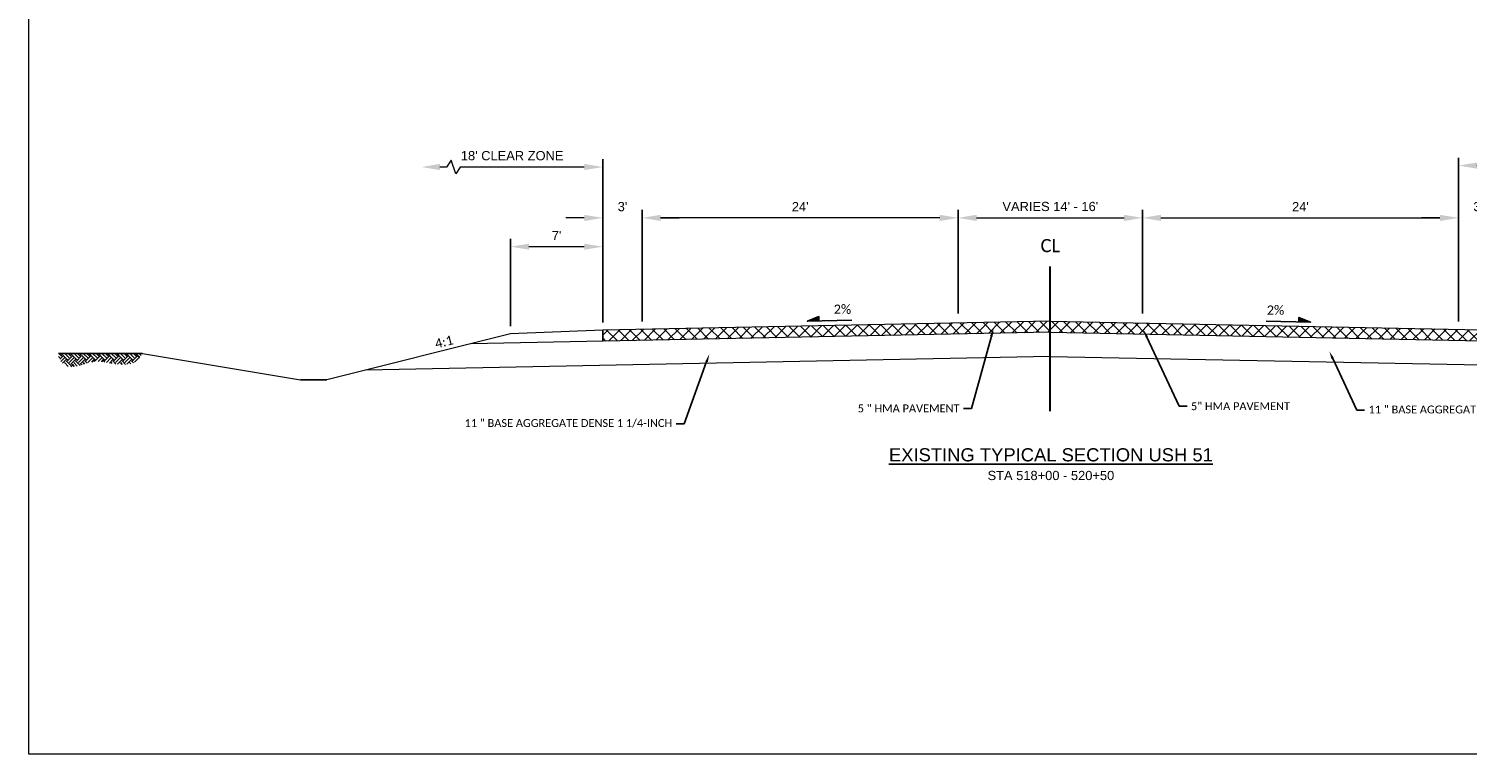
# Model space of a CAD drawing. Extents: x 3480 to 4622, y 4336 to 4703.
# Tile 1 of 33: x 3480 to 3589, y 4410 to 4465. Entities that reach past the tile are written whole.
import ezdxf
from ezdxf import colors
from ezdxf.entities.mleader import LeaderData, LeaderLine
from ezdxf.enums import TextEntityAlignment as Align
from ezdxf.math import Vec2, Vec3

# ---------------------------------------------------------------- set-up
doc = ezdxf.new("R2010")
doc.units = 0
doc.header["$MEASUREMENT"] = 0
doc.layers.get('Defpoints').update_dxf_attribs({"lineweight": 25})
doc.layers.add('E_MISC_TYPS', color=252, linetype='Continuous', lineweight=25)
doc.layers.add('P_MISC_TYPS', color=7, linetype='Continuous', lineweight=25)
doc.layers.add('P_MISC_NoPlot', color=7, linetype='Continuous', lineweight=18, plot=False)
doc.layers.add('P_MISC_TXT', color=7, linetype='Continuous')
doc.styles.add('ArialRegular', font='arial.ttf')
doc.styles.add('CalibriLight', font='calibril.ttf')
doc.dimstyles.new('070-LANE & SHLD PAPERSPACE', dxfattribs={"dimtxt": 0.07, "dimasz": 0.14, "dimexe": 0.06, "dimexo": 0.06, "dimgap": 0.05, "dimtad": 1, "dimdec": 0, "dimzin": 0, "dimdsep": 46, "dimtxsty": 'ArialRegular', "dimcen": -1, "dimse1": 1, "dimse2": 1, "dimclrd": 256, "dimclre": 256, "dimclrt": 256, "dimaunit": 1, "dimadec": 3, "dimazin": 2, "dimtfac": 1, "dimtdec": 0, "dimtofl": 0, "dimtmove": 0, "dimatfit": 3, "dimfxl": 1, "dimtolj": 1, "dimtzin": 0, "dimlwd": 5, "dimlwe": -1, "dimarcsym": 0})

# ---------------------------------------------------------------- blocks, each defined once
blk = doc.blocks.new('2 percent slope LT')
at = {"layer": 'P_MISC_TYPS'}
h = blk.add_hatch(color=256, dxfattribs=at)
h.dxf.hatch_style = 1
h.paths.add_polyline_path([(-0.337, -0.007), (-0.249, -0.005), (-0.249, 0.028)])
at = {"layer": 'P_MISC_TYPS', "flags": 128}
blk.add_lwpolyline([(0, 0), (-0.337, -0.007), (-0.249, 0.028), (-0.249, -0.005)], dxfattribs=at)
at = {"layer": 'P_MISC_TYPS', "insert": (-0.004, 0.119), "char_height": 0.07, "attachment_point": 3, "style": 'CalibriLight'}
blk.add_mtext_dynamic_manual_height_columns('2%', width=0.15474, gutter_width=3.5, heights=[0], dxfattribs=at)
blk = doc.blocks.new('2 percent slope RT')
at = {"layer": 'P_MISC_TYPS'}
h = blk.add_hatch(color=256, dxfattribs=at)
h.dxf.hatch_style = 1
h.paths.add_polyline_path([(0.337, -0.007), (0.249, -0.005), (0.249, 0.028)])
at = {"layer": 'P_MISC_TYPS', "flags": 128}
blk.add_lwpolyline([(0, 0), (0.337, -0.007), (0.249, 0.028), (0.249, -0.005)], dxfattribs=at)
at = {"layer": 'P_MISC_TYPS', "insert": (0.004, 0.119), "char_height": 0.07, "attachment_point": 1, "style": 'CalibriLight'}
blk.add_mtext_dynamic_manual_height_columns('2%', width=0.15474, gutter_width=3.5, heights=[0], dxfattribs=at)
blk = doc.blocks.new('Ex-ground-lt')
at = {"layer": 'E_MISC_TYPS'}
h = blk.add_hatch(dxfattribs=at)
h.set_pattern_fill('EARTH', color=256, scale=2, angle=45)
h.set_pattern_definition([(45, (-9.54237, -0.5209), (6e-17, 0.707107), [0.5, -0.5]), (45, (-9.67495, -0.3883), (6e-17, 0.707107), [0.5, -0.5]), (45, (-9.80753, -0.25573), (6e-17, 0.707107), [0.5, -0.5]), (135, (-9.80753, -0.16734), (-0.707107, 1e-16), [0.5, -0.5]), (135, (-9.67495, -0.03476), (-0.707107, 1e-16), [0.5, -0.5]), (135, (-9.54237, 0.0978), (-0.707107, 1e-16), [0.5, -0.5])])
edge = h.paths.add_edge_path()
edge.add_spline(control_points=[(0, 0), (-0.17, -0.25), (-0.47, -0.71), (-1.46, -0.89), (-2.38, -0.76), (-3.25, -0.58), (-4.08, -0.66), (-4.85, -0.98), (-5.69, -1.06), (-6.19, -0.67), (-6.3, -0.43), (-6.5, 0.01), (-6.4, 0)], knot_values=[0, 0, 0, 0, 0.862299, 1.586887, 2.837364, 3.668325, 4.237982, 5.294816, 6.196678, 6.590523, 6.994085, 7.32501, 7.32501, 7.32501, 7.32501], degree=3, periodic=0)
edge.add_line((-6.4, 0), (0, 0))
blk.add_line((-6.4, 0), (0, 0), dxfattribs=at)
blk = doc.blocks.new('*D175')
at = {"layer": 'Defpoints', "color": 0, "transparency": 16777216}
for p in [(3564.26, 4450.53), (3550.26, 4442.67), (3564.26, 4442.67)]:
    blk.add_point(p, dxfattribs=at)
at = {"layer": 'P_MISC_TYPS', "lineweight": 5, "transparency": 16777216}
blk.add_line((3551.66, 4450.53), (3562.86, 4450.53), dxfattribs=at)
at = {"layer": 'P_MISC_TYPS', "transparency": 16777216}
for points in [[(3551.66, 4450.76), (3551.66, 4450.29), (3550.26, 4450.53)], [(3562.86, 4450.76), (3562.86, 4450.29), (3564.26, 4450.53)]]:
    blk.add_solid(points, dxfattribs=at)
at = {"layer": 'P_MISC_TYPS', "transparency": 16777216, "insert": (3557.26, 4451.39), "char_height": 0.7, "attachment_point": 5, "style": 'ArialRegular'}
blk.add_mtext("\\A1;VARIES 14' - 16'", dxfattribs=at)
blk = doc.blocks.new('*D176')
at = {"layer": 'Defpoints', "color": 0, "transparency": 16777216}
for p in [(3588.26, 4450.53), (3564.26, 4442.67), (3588.26, 4442.05)]:
    blk.add_point(p, dxfattribs=at)
at = {"layer": 'P_MISC_TYPS', "transparency": 16777216}
for p, q in [((3564.26, 4443.27), (3564.26, 4451.13)), ((3588.26, 4442.65), (3588.26, 4451.13))]:
    blk.add_line(p, q, dxfattribs=at)
at = {"layer": 'P_MISC_TYPS', "lineweight": 5, "transparency": 16777216}
blk.add_line((3565.66, 4450.53), (3586.86, 4450.53), dxfattribs=at)
at = {"layer": 'P_MISC_TYPS', "transparency": 16777216}
for points in [[(3565.66, 4450.76), (3565.66, 4450.29), (3564.26, 4450.53)], [(3586.86, 4450.76), (3586.86, 4450.29), (3588.26, 4450.53)]]:
    blk.add_solid(points, dxfattribs=at)
at = {"layer": 'P_MISC_TYPS', "transparency": 16777216, "insert": (3576.26, 4451.38), "char_height": 0.7, "attachment_point": 5, "style": 'ArialRegular'}
blk.add_mtext("\\A1;24'", dxfattribs=at)
blk = doc.blocks.new('*D177')
at = {"layer": 'Defpoints', "color": 0, "transparency": 16777216}
for p in [(3591.26, 4450.53), (3588.26, 4442.05), (3591.26, 4441.99)]:
    blk.add_point(p, dxfattribs=at)
at = {"layer": 'P_MISC_TYPS', "lineweight": 5, "transparency": 16777216}
for p, q in [((3586.86, 4450.53), (3585.46, 4450.53)), ((3592.66, 4450.53), (3594.06, 4450.53))]:
    blk.add_line(p, q, dxfattribs=at)
at = {"layer": 'P_MISC_TYPS', "transparency": 16777216}
for p, q in [((3588.26, 4442.65), (3588.26, 4451.13)), ((3591.26, 4442.59), (3591.26, 4451.13))]:
    blk.add_line(p, q, dxfattribs=at)
for points in [[(3586.86, 4450.76), (3586.86, 4450.29), (3588.26, 4450.53)], [(3592.66, 4450.76), (3592.66, 4450.29), (3591.26, 4450.53)]]:
    blk.add_solid(points, dxfattribs=at)
at = {"layer": 'P_MISC_TYPS', "transparency": 16777216, "insert": (3589.76, 4451.38), "char_height": 0.7, "attachment_point": 5, "style": 'ArialRegular'}
blk.add_mtext("\\A1;3'", dxfattribs=at)
blk = doc.blocks.new('*D179')
at = {"layer": 'Defpoints', "color": 0, "transparency": 16777216}
for p in [(3604.67, 4454.5), (3588.26, 4445.64), (3604.67, 4445.45)]:
    blk.add_point(p, dxfattribs=at)
at = {"layer": 'P_MISC_TYPS', "transparency": 16777216}
blk.add_line((3588.26, 4446.24), (3588.26, 4455.1), dxfattribs=at)
at = {"layer": 'P_MISC_TYPS', "lineweight": 5, "transparency": 16777216}
for p, q in [((3600.96, 4454.5), (3601.31, 4455.02)), ((3601.31, 4455.02), (3601.66, 4453.97)), ((3589.66, 4454.5), (3600.96, 4454.5)), ((3601.66, 4453.97), (3602.01, 4454.5)), ((3602.01, 4454.5), (3603.27, 4454.5))]:
    blk.add_line(p, q, dxfattribs=at)
at = {"layer": 'P_MISC_TYPS', "transparency": 16777216}
for points in [[(3589.66, 4454.73), (3589.66, 4454.27), (3588.26, 4454.5)], [(3603.27, 4454.73), (3603.27, 4454.27), (3604.67, 4454.5)]]:
    blk.add_solid(points, dxfattribs=at)
at = {"layer": 'P_MISC_TYPS', "transparency": 16777216, "insert": (3596.47, 4455.36), "char_height": 0.7, "attachment_point": 5, "style": 'ArialRegular'}
blk.add_mtext("\\A1;18' CLEAR ZONE", dxfattribs=at)
blk = doc.blocks.new('*D180')
at = {"layer": 'Defpoints', "color": 0, "transparency": 16777216}
for p in [(3526.26, 4450.53), (3526.26, 4442.05), (3550.26, 4442.67)]:
    blk.add_point(p, dxfattribs=at)
at = {"layer": 'P_MISC_TYPS', "transparency": 16777216}
for p, q in [((3526.26, 4442.65), (3526.26, 4451.13)), ((3550.26, 4443.27), (3550.26, 4451.13))]:
    blk.add_line(p, q, dxfattribs=at)
at = {"layer": 'P_MISC_TYPS', "lineweight": 5, "transparency": 16777216}
blk.add_line((3548.86, 4450.53), (3527.66, 4450.53), dxfattribs=at)
at = {"layer": 'P_MISC_TYPS', "transparency": 16777216}
for points in [[(3527.66, 4450.76), (3527.66, 4450.29), (3526.26, 4450.53)], [(3548.86, 4450.76), (3548.86, 4450.29), (3550.26, 4450.53)]]:
    blk.add_solid(points, dxfattribs=at)
at = {"layer": 'P_MISC_TYPS', "transparency": 16777216, "insert": (3538.26, 4451.38), "char_height": 0.7, "attachment_point": 5, "style": 'ArialRegular'}
blk.add_mtext("\\A1;24'", dxfattribs=at)
blk = doc.blocks.new('*D181')
at = {"layer": 'Defpoints', "color": 0, "transparency": 16777216}
for p in [(3523.26, 4450.53), (3523.26, 4441.99), (3526.26, 4442.05)]:
    blk.add_point(p, dxfattribs=at)
at = {"layer": 'P_MISC_TYPS', "lineweight": 5, "transparency": 16777216}
for p, q in [((3521.86, 4450.53), (3520.46, 4450.53)), ((3527.66, 4450.53), (3529.06, 4450.53))]:
    blk.add_line(p, q, dxfattribs=at)
at = {"layer": 'P_MISC_TYPS', "transparency": 16777216}
for points in [[(3521.86, 4450.76), (3521.86, 4450.29), (3523.26, 4450.53)], [(3527.66, 4450.76), (3527.66, 4450.29), (3526.26, 4450.53)]]:
    blk.add_solid(points, dxfattribs=at)
at = {"layer": 'P_MISC_TYPS', "transparency": 16777216, "insert": (3524.76, 4451.38), "char_height": 0.7, "attachment_point": 5, "style": 'ArialRegular'}
blk.add_mtext("\\A1;3'", dxfattribs=at)
blk = doc.blocks.new('*D182')
at = {"layer": 'Defpoints', "color": 0, "transparency": 16777216}
for p in [(3516.26, 4448.34), (3523.26, 4441.99), (3516.26, 4441.71)]:
    blk.add_point(p, dxfattribs=at)
at = {"layer": 'P_MISC_TYPS', "transparency": 16777216}
for p, q in [((3516.26, 4442.31), (3516.26, 4448.94)), ((3523.26, 4442.59), (3523.26, 4448.94))]:
    blk.add_line(p, q, dxfattribs=at)
at = {"layer": 'P_MISC_TYPS', "lineweight": 5, "transparency": 16777216}
blk.add_line((3521.86, 4448.34), (3517.66, 4448.34), dxfattribs=at)
at = {"layer": 'P_MISC_TYPS', "transparency": 16777216}
for points in [[(3517.66, 4448.57), (3517.66, 4448.11), (3516.26, 4448.34)], [(3521.86, 4448.57), (3521.86, 4448.11), (3523.26, 4448.34)]]:
    blk.add_solid(points, dxfattribs=at)
at = {"layer": 'P_MISC_TYPS', "transparency": 16777216, "insert": (3519.76, 4449.19), "char_height": 0.7, "attachment_point": 5, "style": 'ArialRegular'}
blk.add_mtext("\\A1;7'", dxfattribs=at)
blk = doc.blocks.new('*D183')
at = {"layer": 'Defpoints', "color": 0, "transparency": 16777216}
for p in [(3509.49, 4454.39), (3509.49, 4442.06), (3523.26, 4441.99)]:
    blk.add_point(p, dxfattribs=at)
at = {"layer": 'P_MISC_TYPS', "lineweight": 5, "transparency": 16777216}
for p, q in [((3511.74, 4454.92), (3511.39, 4454.39)), ((3512.09, 4453.87), (3511.74, 4454.92)), ((3511.39, 4454.39), (3510.89, 4454.39)), ((3512.44, 4454.39), (3512.09, 4453.87)), ((3521.86, 4454.39), (3512.44, 4454.39))]:
    blk.add_line(p, q, dxfattribs=at)
at = {"layer": 'P_MISC_TYPS', "transparency": 16777216}
blk.add_line((3523.26, 4442.59), (3523.26, 4454.99), dxfattribs=at)
for points in [[(3510.89, 4454.63), (3510.89, 4454.16), (3509.49, 4454.39)], [(3521.86, 4454.63), (3521.86, 4454.16), (3523.26, 4454.39)]]:
    blk.add_solid(points, dxfattribs=at)
at = {"layer": 'P_MISC_TYPS', "transparency": 16777216, "insert": (3516.38, 4455.25), "char_height": 0.7, "attachment_point": 5, "style": 'ArialRegular'}
blk.add_mtext("\\A1;18' CLEAR ZONE", dxfattribs=at)
blk = doc.blocks.new('TypSec-Existing')
at = {"style": 'ArialRegular'}
for tag, height, p in [('EXISTINGTYPICALSECTION', 0.1, (0, 0.02)), ('STA1', 0.07, (0, -0.122))]:
    blk.add_attdef(tag, text='', height=height, dxfattribs=at).set_placement(p, align=Align.CENTER)
blk = doc.blocks.new('Center Line')
at = {"layer": 'P_MISC_TYPS', "lineweight": 30}
blk.add_line((0, 0), (0, 11), dxfattribs=at)
at = {"layer": 'P_MISC_TYPS', "style": 'CalibriLight'}
blk.add_text('CL', height=1, dxfattribs=at).set_placement((0, 12.59), align=Align.MIDDLE_CENTER)

msp = doc.modelspace()

# ---------------------------------------------------------------- hatches: boundary and pattern name
at = {"layer": 'E_MISC_TYPS'}
h = msp.add_hatch(dxfattribs=at)
h.set_pattern_fill('ANSI37', color=256, scale=5, angle=90)
h.paths.add_polyline_path([(3557.261, 4442.174), (3557.261, 4442.674), (3523.261, 4441.994), (3523.261, 4441.161), (3557.261, 4441.841)])
h.paths.add_polyline_path([(3557.261, 4442.674), (3557.261, 4442.174), (3557.261, 4441.841), (3591.261, 4441.161), (3591.261, 4441.994)])
h.paths.add_polyline_path([(3756.923, 4603.943), (3752.311, 4603.943), (3752.311, 4601.455), (3756.923, 4601.455)])

# ---------------------------------------------------------------- linework, layer by layer
at = {"layer": 'E_MISC_TYPS', "lineweight": 20}
for p, q in [((3557.261, 4441.841), (3513.247, 4440.96)), ((3523.261, 4441.994), (3516.261, 4441.714)), ((3557.261, 4442.674), (3523.261, 4441.994)), ((3557.261, 4442.674), (3591.261, 4441.994)), ((3557.261, 4441.841), (3601.276, 4440.96)), ((3516.261, 4441.714), (3502.31, 4438.226)), ((3488.31, 4440.226), (3500.31, 4438.226)), ((3557.261, 4440.007), (3505.276, 4438.968)), ((3557.261, 4440.007), (3609.247, 4438.968))]:
    msp.add_line(p, q, dxfattribs=at)
at = {"layer": 'E_MISC_TYPS'}
for p, q in [((3523.261, 4441.994), (3523.261, 4441.161)), ((3557.261, 4442.674), (3557.261, 4442.174)), ((3557.261, 4442.174), (3557.261, 4441.841)), ((3557.261, 4441.841), (3557.261, 4440.841)), ((3557.261, 4440.841), (3557.261, 4440.341)), ((3557.261, 4440.341), (3557.261, 4440.007)), ((3502.31, 4438.226), (3500.31, 4438.226))]:
    msp.add_line(p, q, dxfattribs=at)
at = {"layer": 'P_MISC_NoPlot'}
msp.add_lwpolyline([(3479.662, 4507.282), (3637.162, 4507.282), (3637.162, 4409.782), (3479.662, 4409.782)], close=True, dxfattribs=at)

# ---------------------------------------------------------------- block references
at = {"layer": 'E_MISC_TYPS'}
msp.add_blockref('Center Line', (3557.261, 4435.833), dxfattribs=at)
at = {"layer": 'E_MISC_TYPS', "xscale": 10, "yscale": 10, "zscale": 10}
for name, p in [('2 percent slope LT', (3542.177, 4442.751)), ('2 percent slope RT', (3573.658, 4442.682))]:
    msp.add_blockref(name, p, dxfattribs=at)
at = {"layer": 'P_MISC_TXT'}
msp.add_blockref('Ex-ground-lt', (3488.31, 4440.226), dxfattribs=at)
at = {"layer": 'P_MISC_TYPS', "xscale": 10, "yscale": 10, "zscale": 10}
msp.add_blockref('TypSec-Existing', (3557.305, 4431.829), dxfattribs=at).add_auto_attribs({'EXISTINGTYPICALSECTION': '%%UEXISTING TYPICAL SECTION USH 51', 'STA1': 'STA 518+00 - 520+50'})

# ---------------------------------------------------------------- texts
at = {"layer": 'P_MISC_TYPS', "insert": (3511.798, 4441.623), "char_height": 0.7, "width": 5.50631, "attachment_point": 3, "rotation": 14.03624, "style": 'CalibriLight'}
msp.add_mtext('4:1', dxfattribs=at)

# ---------------------------------------------------------------- dimensions: what is measured, and where the dimension line sits
at = {"layer": 'P_MISC_TYPS'}
for base, p1, p2, text, override, picture, middle in [((3509.49, 4454.392), (3523.261, 4441.994), (3509.49, 4442.061), "18' CLEAR ZONE", {"dimpost": "'", "dimse1": 0}, '*D183', (3516.376, 4455.254)), ((3604.672, 4454.499), (3588.261, 4445.643), (3604.672, 4445.452), "18' CLEAR ZONE", {"dimpost": "'", "dimse1": 0}, '*D179', (3596.467, 4455.361)), ((3564.261, 4450.526), (3550.261, 4442.674), (3564.261, 4442.674), "VARIES 14' - 16'", {"dimpost": "'"}, '*D175', (3557.261, 4451.388))]:
    dim = msp.add_linear_dim(base=base, p1=p1, p2=p2, text=text, dimstyle='070-LANE & SHLD PAPERSPACE', override=override, dxfattribs=at)
    dim.commit()
    dim.dimension.update_dxf_attribs({"geometry": picture, "text_midpoint": middle})
for base, p1, p2, override, picture, middle in [((3523.261, 4450.526), (3526.261, 4442.054), (3523.261, 4441.994), {"dimpost": "'"}, '*D181', (3524.761, 4451.384)), ((3526.261, 4450.526), (3550.261, 4442.674), (3526.261, 4442.054), {"dimpost": "'", "dimse1": 0, "dimse2": 0}, '*D180', (3538.261, 4451.377)), ((3588.261, 4450.526), (3564.261, 4442.674), (3588.261, 4442.054), {"dimpost": "'", "dimse1": 0, "dimse2": 0}, '*D176', (3576.261, 4451.377)), ((3591.261, 4450.526), (3588.261, 4442.054), (3591.261, 4441.994), {"dimpost": "'", "dimse1": 0, "dimse2": 0}, '*D177', (3589.761, 4451.384)), ((3516.261, 4448.339), (3523.261, 4441.994), (3516.261, 4441.714), {"dimpost": "'", "dimse1": 0, "dimse2": 0}, '*D182', (3519.761, 4449.189))]:
    dim = msp.add_linear_dim(base=base, p1=p1, p2=p2, dimstyle='070-LANE & SHLD PAPERSPACE', override=override, dxfattribs=at)
    dim.commit()
    dim.dimension.update_dxf_attribs({"geometry": picture, "text_midpoint": middle})

# ---------------------------------------------------------------- leaders
ml = msp.add_multileader_mtext('Standard', dxfattribs=at)
ml.set_content('\\A1;5 " HMA PAVEMENT', color=256, style='CalibriLight')
ml.set_leader_properties(color=256, linetype='ByLayer', lineweight=-1)
ml.build(insert=Vec2(0, 0))
ml.multileader.update_dxf_attribs({"dogleg_length": 0.06, "arrow_head_size": 0.6, "scale": 10})
ctx = ml.context
ctx.base_point, ctx.scale, ctx.char_height, ctx.arrow_head_size, ctx.landing_gap_size, ctx.plane_origin = Vec3(3542.406, 4436.052), 10, 0.6, 0.6, 0.3, Vec3(3529.842, 4435.133)
ctx.text_align_type = 2
notes = []
notes.append((ctx, [(1, (1, 1, 0), (3551.265, 4436.052), (-1, 0), 0.6, [(0, [(3552.943, 4442.118)], 0, [])])]))
ctx.mtext.insert, ctx.mtext.alignment, ctx.mtext.flow_direction = Vec3(3550.365, 4436.356), 3, 5
ml = msp.add_multileader_mtext('Standard', dxfattribs=at)
ml.set_content('\\A1;5" HMA PAVEMENT', color=256, style='CalibriLight')
ml.set_leader_properties(color=256, linetype='ByLayer', lineweight=-1)
ml.build(insert=Vec2(0, 0))
ml.multileader.update_dxf_attribs({"dogleg_length": 0.06, "arrow_head_size": 0.6, "scale": 10})
ctx = ml.context
ctx.base_point, ctx.scale, ctx.char_height, ctx.arrow_head_size, ctx.landing_gap_size, ctx.plane_origin = Vec3(3567.646, 4436.218), 10, 0.6, 0.6, 0.3, Vec3(3557.473, 4433.974)
notes.append((ctx, [(0, (1, 1, 0), (3567.046, 4436.218), (1, 0), 0.6, [(0, [(3564.345, 4442.013)], 0, [])])]))
ctx.mtext.insert, ctx.mtext.flow_direction = Vec3(3567.946, 4436.522), 5
ml = msp.add_multileader_mtext('Standard', dxfattribs=at)
ml.set_content('\\A1;11 " BASE AGGREGATE DENSE 1 1/4-INCH', color=256, style='CalibriLight')
ml.set_leader_properties(color=256, linetype='ByLayer', lineweight=-1)
ml.build(insert=Vec2(0, 0))
ml.multileader.update_dxf_attribs({"dogleg_length": 0.06, "arrow_head_size": 0.6, "scale": 10})
ctx = ml.context
ctx.base_point, ctx.scale, ctx.char_height, ctx.arrow_head_size, ctx.landing_gap_size, ctx.plane_origin = Vec3(3512.63, 4434.881), 10, 0.6, 0.6, 0.3, Vec3(3508.312, 4432.333)
ctx.text_align_type = 2
notes.append((ctx, [(1, (1, 1, 0), (3529.436, 4434.881), (-1, 0), 0.6, [(0, [(3531.359, 4440.173)], 0, [])])]))
ctx.mtext.insert, ctx.mtext.alignment, ctx.mtext.flow_direction = Vec3(3528.536, 4435.243), 3, 5
ml = msp.add_multileader_mtext('Standard', dxfattribs=at)
ml.set_content('\\A1;11 " BASE AGGREGATE DENSE 1 1/4-INCH', color=256, style='CalibriLight')
ml.set_leader_properties(color=256, linetype='ByLayer', lineweight=-1)
ml.build(insert=Vec2(0, 0))
ml.multileader.update_dxf_attribs({"dogleg_length": 0.06, "arrow_head_size": 0.6, "scale": 10})
ctx = ml.context
ctx.base_point, ctx.scale, ctx.char_height, ctx.arrow_head_size, ctx.landing_gap_size, ctx.plane_origin = Vec3(3581.137, 4435.91), 10, 0.6, 0.6, 0.3, Vec3(3576.819, 4433.362)
notes.append((ctx, [(0, (1, 1, 0), (3580.537, 4435.91), (1, 0), 0.6, [(0, [(3578.457, 4440.387)], 0, [])])]))
ctx.mtext.insert, ctx.mtext.flow_direction = Vec3(3581.437, 4436.272), 5
for ctx, leaders in notes:
    for number, flags, end, landing, length, lines in leaders:
        leader = LeaderData()
        leader.index, (leader.has_last_leader_line, leader.has_dogleg_vector, leader.attachment_direction) = number, flags
        leader.last_leader_point, leader.dogleg_vector, leader.dogleg_length = Vec3(end), Vec3(landing), length
        for number, points, colour, breaks in lines:
            line = LeaderLine()
            line.index, line.vertices, line.color, line.breaks = number, Vec3.list(points), colors.encode_raw_color(colour), breaks
            leader.lines.append(line)
        ctx.leaders.append(leader)

doc.saveas('drawing.dxf')
